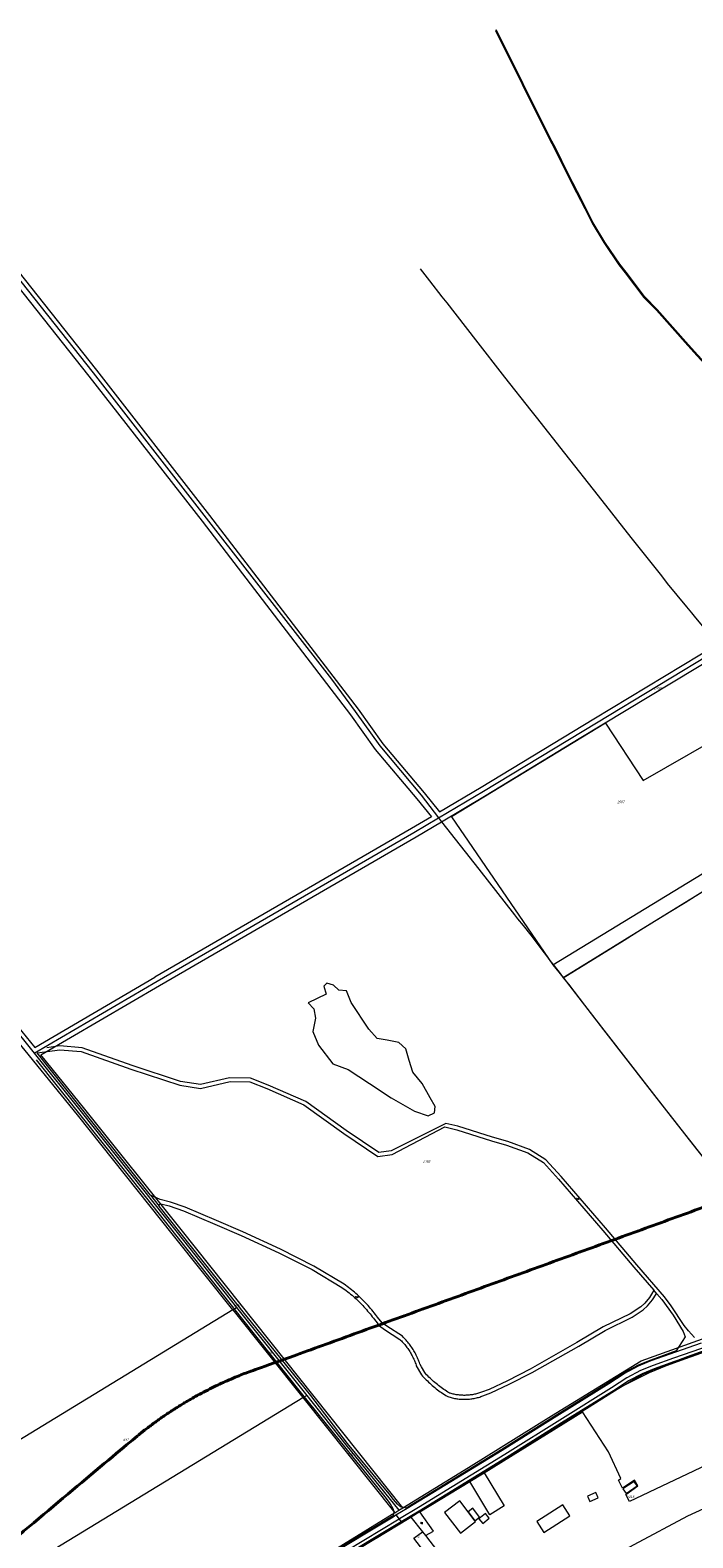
# Model space of a CAD drawing. Header units: metres. Extents: x 172462 to 175458, y 452773 to 455615.
# Tile 33 of 45: x 173232 to 173653, y 454658 to 455615. Entities that reach past the tile are written whole.
import ezdxf
from ezdxf.enums import TextEntityAlignment as Align

# ---------------------------------------------------------------- set-up
doc = ezdxf.new("R2010")
doc.units = ezdxf.units.M
doc.header["$MEASUREMENT"] = 0
for name, color, linetype, lineweight in [('BGT Ondergrond', 7, 'Continuous', 0), ('DKK ondergrond', 7, 'Continuous', 0), ('Meldgebied', 5, 'Continuous', 40)]:
    doc.layers.add(name, color=color, linetype=linetype, lineweight=lineweight)
doc.styles.add('Style-Arial', font='arial.ttf')
doc.styles.add('Style-arial I 0.26180', font='arial.shx', dxfattribs={"oblique": 15})

# ---------------------------------------------------------------- blocks, each defined once
blk = doc.blocks.new('*U16')
at = {"layer": 'BGT Ondergrond', "color": 7, "linetype": 'Continuous', "lineweight": 0}
for centre in [(-0.3, 0.35), (0, 0.25), (-0.1, -0.05), (0.1, -0.45), (0.2, -0.15)]:
    blk.add_circle(centre, 0.0447, dxfattribs=at)
blk = doc.blocks.new('BGT-271C_1')
at = {"layer": 'BGT Ondergrond', "color": 7, "linetype": 'Continuous', "lineweight": 0, "xscale": 0.07267220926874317, "yscale": 0.07267220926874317, "zscale": 0.07267220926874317, "rotation": 243.434948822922}
blk.add_blockref('*U16', (0, 0), dxfattribs=at)
blk = doc.blocks.new('*U10')
at = {"layer": 'BGT Ondergrond', "color": 7, "linetype": 'Continuous', "lineweight": 0}
for p, q in [((0.025, 0.059), (-0.062, 0.016)), ((-0.044, 0.025), (-0.05, 0.038)), ((0.038, 0.034), (-0.05, -0.009)), ((0.05, 0.009), (-0.037, -0.034)), ((-0.019, -0.025), (-0.031, 0)), ((-0.006, 0.013), (-0.019, 0.038)), ((0.006, 0.05), (0, 0.062)), ((0.031, 0), (0.019, 0.025)), ((0.062, -0.016), (-0.025, -0.059)), ((-0.006, -0.05), (0, -0.062)), ((0.019, -0.037), (0.006, -0.012)), ((0.044, -0.025), (0.05, -0.037))]:
    blk.add_line(p, q, dxfattribs=at)
blk = doc.blocks.new('BGT-272B')
at = {"layer": 'BGT Ondergrond', "color": 7, "linetype": 'Continuous', "lineweight": 0, "xscale": 0.7267220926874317, "yscale": 0.7267220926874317, "zscale": 0.7267220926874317, "rotation": 243.434948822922}
blk.add_blockref('*U10', (0, 0), dxfattribs=at)

msp = doc.modelspace()

# ---------------------------------------------------------------- linework, layer by layer
at = {"layer": 'BGT Ondergrond', "color": 7, "linetype": 'Continuous', "lineweight": 0, "flags": 128}
for points in [[(173905.46, 455141.09), (173891.98, 455155.25), (173866.04, 455183.34), (173836.98, 455214.25), (173814.63, 455238.45), (173786.23, 455269.27), (173750.05, 455308.02), (173685.63, 455376.93), (173663.53, 455401.22), (173656.33, 455408.99), (173650.44, 455415.68), (173630.54, 455438.09), (173622.5, 455446.19), (173610.73, 455461.64), (173606.67, 455466.82), (173597.16, 455480.85), (173589.79, 455493.12), (173585.09, 455502.46), (173579.88, 455512.72), (173573.77, 455524.65), (173566.09, 455540.17), (173562.37, 455547.34), (173528.34, 455615.42), (173527.7, 455615.1)], [(173527.7, 455615.1), (173561.76, 455546.97), (173565.48, 455539.85), (173573.16, 455524.34), (173579.28, 455512.41), (173584.48, 455502.15), (173589.2, 455492.79), (173596.57, 455480.5), (173606.13, 455466.41), (173610.19, 455461.23), (173621.98, 455445.75), (173630.04, 455437.63), (173649.93, 455415.23), (173655.82, 455408.54), (173663.04, 455400.76), (173685.13, 455376.48), (173749.56, 455307.56), (173785.73, 455268.81), (173814.13, 455237.99), (173836.48, 455213.79), (173865.54, 455182.88), (173891.48, 455154.79), (173905.02, 455140.57)], [(173597.63, 455175.26), (173499.84, 455115.83), (173564.21, 455021.85)], [(173597.63, 455175.26), (173621.5, 455139.01), (173680.57, 455172.88)], [(173564.21, 455021.85), (173713.15, 455112.7)], [(173570.85, 455013.76), (173592.79, 455027.34), (173636.92, 455054.65), (173669.49, 455074.68), (173715.69, 455102.9)], [(173564.21, 455021.85), (173570.85, 455013.76)], [(173435.31, 455000), (173433.23, 455005.31), (173428.3, 455005.78), (173424.92, 455008.99), (173420.63, 455010.19), (173418.8, 455008.27), (173420.28, 455003.25), (173408.81, 454997.78), (173412.46, 454993.92), (173413.54, 454988.14), (173411.78, 454979.55), (173415.31, 454970.86), (173424.42, 454959.14), (173434.18, 454955.37), (173447.86, 454946.65), (173461.54, 454937.42), (173476.41, 454928.98), (173485.08, 454926.12), (173489.01, 454927.94), (173489.48, 454931.96), (173486.3, 454937.45), (173481.12, 454946.51), (173475.29, 454953.75), (173473.03, 454961.06), (173470.95, 454968.47), (173466.48, 454972.59), (173459.09, 454973.99), (173452.6, 454975.1), (173447.41, 454981.05)], [(173570.85, 455013.76), (173596.41, 454980.71), (173624.24, 454944.72), (173653.07, 454907.9), (173724.49, 454817.58), (173729.91, 454808.77)], [(173447.41, 454981.05), (173436.13, 454997.9), (173435.31, 455000)], [(174040.38, 454996.04), (174038.65, 454993.93), (174033.89, 454988.17), (174013.93, 454969.42), (174000, 454957.94), (173979.68, 454944.91), (173962.3, 454934.2), (173952.68, 454928.25), (173846.02, 454867.86), (173736.64, 454807.75), (173726.29, 454802.67), (173692.54, 454790.11), (173669.56, 454782.05), (173640.73, 454772.17), (173627.86, 454767.5), (173619.93, 454764.27), (173611.15, 454759.56), (173601.47, 454753.27), (173570.23, 454733.88), (173533.69, 454710.96), (173478.83, 454677.29), (173466.85, 454670.08), (173466.63, 454669.94)], [(173236.07, 454961.66), (173306.11, 454873.74), (173366.38, 454797.73), (173404.34, 454750.02), (173457.6, 454683.99), (173460.97, 454679.69), (173462.61, 454676.76), (173463.15, 454674.75), (173462.79, 454671.96)], [(173236.67, 454966.11), (173251.14, 454967.99), (173264.74, 454966.87), (173296.2, 454955.75), (173327.24, 454945.5), (173340.54, 454943.4), (173359.19, 454947.85), (173371.79, 454947.64), (173382.51, 454943.31), (173406.11, 454933.07), (173431.54, 454914.8), (173453.1, 454900.3), (173462.16, 454901.45), (173495.66, 454919), (173503.17, 454917.17), (173525.21, 454910.17), (173534.85, 454907.41), (173548.33, 454902.55), (173558.33, 454896.34), (173567.75, 454885.88), (173595.96, 454853.3), (173615.71, 454829.94), (173628.3, 454815.38)], [(173308.65, 454875.75), (173236.67, 454966.11)], [(173654.08, 454785.2), (173650.43, 454789.41), (173647.52, 454792.98), (173639.24, 454805.34), (173635.05, 454811.11), (173617.48, 454831.45), (173597.72, 454854.81), (173569.49, 454887.42), (173559.83, 454898.13), (173549.34, 454904.65), (173535.56, 454909.62), (173525.88, 454912.39), (173503.79, 454919.4), (173496.21, 454921.25), (173461.45, 454903.78), (173453.69, 454902.79), (173432.93, 454916.75), (173407.3, 454935.16), (173383.45, 454945.52), (173372.27, 454950.03), (173358.92, 454950.25), (173340.45, 454945.85), (173327.81, 454947.84), (173296.96, 454958.03), (173265.25, 454969.23), (173251.09, 454970.4), (173242.82, 454969.23)], [(173308.65, 454875.75), (173314.22, 454868.72)], [(173458.78, 454792.45), (173455.88, 454794.6), (173452.83, 454798.2), (173452.25, 454798.98), (173451.53, 454799.94), (173450.79, 454800.9), (173450.04, 454801.84), (173449.27, 454802.78), (173448.5, 454803.71), (173447.71, 454804.62), (173446.91, 454805.53), (173446.1, 454806.42), (173445.28, 454807.3), (173444.44, 454808.18), (173443.59, 454809.04), (173442.74, 454809.89), (173441.87, 454810.73), (173440.99, 454811.55), (173440.09, 454812.37), (173439.19, 454813.17), (173438.28, 454813.96), (173437.36, 454814.74), (173436.42, 454815.51), (173435.48, 454816.26), (173434.53, 454817), (173433.57, 454817.73), (173432.59, 454818.45), (173431.61, 454819.15), (173412.48, 454830.59), (173391.18, 454841.29), (173367.28, 454852.27), (173350.63, 454859.53), (173330.64, 454867.93), (173321.38, 454871.2), (173314.87, 454872.89), (173308.65, 454875.75)], [(173314.22, 454868.72), (173314.19, 454868.85), (173314.18, 454868.99), (173314.18, 454869.13), (173314.2, 454869.26), (173314.23, 454869.39), (173314.28, 454869.52), (173314.35, 454869.64), (173314.42, 454869.75), (173314.51, 454869.86), (173314.61, 454869.95), (173314.72, 454870.03), (173314.84, 454870.09), (173314.97, 454870.14), (173315.1, 454870.18), (173315.24, 454870.2), (173320.65, 454868.8), (173329.74, 454865.6), (173349.64, 454857.23), (173366.26, 454849.99), (173390.1, 454839.04), (173411.27, 454828.4), (173430.24, 454817.06), (173431.12, 454816.43), (173432.07, 454815.73), (173433.01, 454815.02), (173433.93, 454814.3), (173434.85, 454813.57), (173435.76, 454812.82), (173436.66, 454812.06), (173437.54, 454811.29), (173438.42, 454810.51), (173439.29, 454809.72), (173440.14, 454808.91), (173440.99, 454808.1), (173441.82, 454807.27), (173442.65, 454806.44), (173443.46, 454805.59), (173444.26, 454804.73), (173445.05, 454803.86), (173445.83, 454802.98), (173446.59, 454802.09), (173447.35, 454801.19), (173448.09, 454800.28), (173448.82, 454799.36), (173449.54, 454798.43), (173450.25, 454797.49), (173450.86, 454796.64), (173454.16, 454792.77), (173457.35, 454790.4), (173467.07, 454784.06), (173467.48, 454783.66), (173468.03, 454783.1), (173468.57, 454782.53), (173469.1, 454781.95), (173469.62, 454781.36), (173470.12, 454780.76), (173470.62, 454780.15), (173471.1, 454779.53), (173471.58, 454778.9), (173472.04, 454778.26), (173472.48, 454777.61), (173472.92, 454776.96), (173473.34, 454776.29), (173473.75, 454775.62), (173474.15, 454774.94), (173474.53, 454774.25), (173474.9, 454773.56), (173475.26, 454772.86), (173475.6, 454772.15), (173475.93, 454771.44), (173476.25, 454770.72), (173476.55, 454769.99), (173476.84, 454769.26), (173477.11, 454768.52), (173477.37, 454767.77), (173477.5, 454767.38), (173480.81, 454761.49), (173481.53, 454760.7), (173482.25, 454759.92), (173482.99, 454759.15), (173483.74, 454758.39), (173484.5, 454757.65), (173485.27, 454756.91), (173486.05, 454756.19), (173486.85, 454755.48), (173487.65, 454754.78), (173488.46, 454754.1), (173489.29, 454753.42), (173490.12, 454752.76), (173490.97, 454752.11), (173491.82, 454751.48), (173492.68, 454750.85), (173493.56, 454750.24), (173494.44, 454749.65), (173495.33, 454749.06), (173496.23, 454748.49), (173497.14, 454747.94), (173497.5, 454747.72), (173498.2, 454747.5), (173498.91, 454747.29), (173499.62, 454747.1), (173500.33, 454746.93), (173501.05, 454746.77), (173501.77, 454746.62), (173502.5, 454746.49), (173503.22, 454746.38), (173503.95, 454746.29), (173504.68, 454746.2), (173505.42, 454746.14), (173506.15, 454746.09), (173506.88, 454746.06), (173507.62, 454746.04), (173508.36, 454746.04), (173509.09, 454746.06), (173509.83, 454746.09), (173510.56, 454746.13), (173511.29, 454746.2), (173512.02, 454746.28), (173512.75, 454746.37), (173513.48, 454746.48), (173514.2, 454746.61), (173514.93, 454746.75), (173515.64, 454746.91), (173516.36, 454747.08), (173517.07, 454747.27), (173517.78, 454747.48), (173518.48, 454747.7), (173519.17, 454747.93), (173519.74, 454748.13), (173524.79, 454750.04), (173536.45, 454755.6), (173551, 454763.05), (173580.65, 454779.83), (173597.35, 454789.74), (173614.63, 454798.22), (173621.54, 454802.74), (173624.41, 454805.35), (173627.57, 454809.27), (173629.86, 454812.75), (173630.32, 454813.04)], [(173471.12, 454676.98), (173467.45, 454677.84), (173465.63, 454679.49), (173462.99, 454682.42), (173460.17, 454685.91), (173433.76, 454717.96), (173410.46, 454748.36), (173369.22, 454799.37), (173314.22, 454868.72)], [(173628.3, 454815.38), (173626.93, 454812.84), (173625.55, 454810.75), (173622.59, 454807.07), (173620.01, 454804.72), (173613.39, 454800.4), (173596.16, 454791.94), (173579.4, 454781.99), (173549.81, 454765.25), (173535.35, 454757.84), (173523.8, 454752.34), (173518.88, 454750.48), (173518.35, 454750.29), (173517.7, 454750.07), (173517.05, 454749.87), (173516.4, 454749.68), (173515.74, 454749.51), (173515.08, 454749.35), (173514.42, 454749.2), (173513.75, 454749.07), (173513.08, 454748.95), (173512.4, 454748.85), (173511.73, 454748.76), (173511.05, 454748.69), (173510.37, 454748.63), (173509.69, 454748.58), (173509.01, 454748.55), (173508.33, 454748.54), (173507.65, 454748.54), (173506.97, 454748.56), (173506.29, 454748.59), (173505.61, 454748.63), (173504.93, 454748.69), (173504.25, 454748.77), (173503.58, 454748.86), (173502.91, 454748.96), (173502.23, 454749.08), (173501.57, 454749.21), (173500.9, 454749.36), (173500.24, 454749.52), (173499.58, 454749.7), (173498.93, 454749.89), (173498.53, 454750.01), (173498.43, 454750.08), (173497.55, 454750.61), (173496.68, 454751.16), (173495.83, 454751.73), (173494.97, 454752.3), (173494.13, 454752.89), (173493.3, 454753.49), (173492.48, 454754.11), (173491.66, 454754.73), (173490.86, 454755.37), (173490.06, 454756.02), (173489.28, 454756.68), (173488.5, 454757.36), (173487.74, 454758.04), (173486.98, 454758.74), (173486.24, 454759.45), (173485.5, 454760.17), (173484.78, 454760.9), (173484.07, 454761.64), (173483.37, 454762.39), (173482.85, 454762.96), (173480.83, 454766.56), (173479.87, 454768.17), (173479.74, 454768.58), (173479.46, 454769.37), (173479.17, 454770.15), (173478.87, 454770.93), (173478.55, 454771.7), (173478.21, 454772.46), (173477.86, 454773.22), (173477.5, 454773.97), (173477.12, 454774.72), (173476.72, 454775.45), (173476.32, 454776.18), (173475.9, 454776.9), (173475.46, 454777.61), (173475.01, 454778.32), (173474.55, 454779.01), (173474.08, 454779.7), (173473.59, 454780.38), (173473.09, 454781.04), (173472.58, 454781.7), (173472.05, 454782.35), (173471.51, 454782.99), (173470.96, 454783.62), (173470.4, 454784.23), (173469.83, 454784.84), (173469.24, 454785.43), (173468.64, 454786.02), (173458.78, 454792.45)], [(173630.32, 454813.04), (173628.3, 454815.38)], [(173630.32, 454813.04), (173633.4, 454809.47), (173640.68, 454799.49), (173646.87, 454789.06), (173648.14, 454785.76), (173642.61, 454776.73)], [(173730.33, 454802.5), (173727.07, 454800.84), (173693.59, 454788.18), (173693.27, 454788.06), (173670.27, 454780), (173641.45, 454770.12), (173628.64, 454765.47), (173620.85, 454762.3), (173612.25, 454757.69), (173602.63, 454751.44), (173571.37, 454732.04), (173534.84, 454709.11), (173479.28, 454675.03)], [(173583.09, 454738), (173582.78, 454738.49), (173587.31, 454741.32), (173607.42, 454753.89), (173625.67, 454763.02), (173636.39, 454767.39), (173648.69, 454771.88), (173693.42, 454787.8)], [(173642.29, 454776.2), (173658.6, 454781.79)], [(173642.61, 454776.73), (173626.53, 454770.96), (173618.35, 454767.62), (173609.26, 454762.75), (173599.48, 454756.4), (173568.26, 454737.02), (173531.74, 454714.11), (173476.9, 454680.46), (173471.12, 454676.98)], [(173471.68, 454676.85), (173531.95, 454713.77), (173568.48, 454736.68), (173599.7, 454756.06), (173609.46, 454762.4), (173618.52, 454767.26), (173626.67, 454770.59), (173642.29, 454776.2)], [(173642.29, 454776.2), (173642.61, 454776.73)], [(173520.51, 454699.42), (173583.09, 454738)], [(173723.11, 454733.35), (173612.79, 454681.06), (173610.49, 454685.62), (173618.27, 454690.98), (173616.07, 454694.58), (173608.51, 454689.56), (173605.88, 454694.77), (173607.42, 454695.82), (173599.48, 454712.62), (173583.09, 454738)], [(173649.82, 454671.97), (173735.54, 454711.13), (173723.11, 454733.35)], [(173479.68, 454674.47), (173511.39, 454693.93)], [(173615.9, 454693.89), (173608.74, 454689.13), (173610.68, 454686.22), (173617.83, 454690.98), (173615.9, 454693.89)], [(173587.78, 454681.05), (173592.96, 454683.4), (173591.43, 454686.76), (173586.25, 454684.42), (173587.78, 454681.05)], [(173464.6, 454672.58), (173471.68, 454676.85)], [(173471.12, 454676.98), (173471.68, 454676.85)], [(173479.28, 454675.03), (173473.68, 454671.66)], [(173479.28, 454675.03), (173479.68, 454674.47)], [(173483.23, 454659.53), (173488.42, 454662.34), (173479.68, 454674.47)], [(173517.67, 454671.18), (173513.35, 454676.79), (173510.43, 454674.54)], [(173510.43, 454674.54), (173510.43, 454674.54), (173514.75, 454668.93), (173514.75, 454668.93)], [(173570.48, 454678.96), (173553.97, 454668.48), (173558.39, 454661.52), (173574.9, 454672), (173570.48, 454678.96)], [(173462.79, 454671.96), (173419.7, 454646.01), (173383.37, 454621.86), (173332.01, 454588.76), (173275.53, 454549.1), (173234.37, 454524.66), (173194.58, 454504.86), (173163.47, 454489.7), (173154.18, 454485.52), (173129.6, 454474.06), (173127.35, 454472.77)], [(173127.86, 454472.6), (173129.78, 454473.71), (173154.35, 454485.16), (173163.64, 454489.34), (173194.75, 454504.5), (173234.56, 454524.3), (173275.75, 454548.76), (173332.24, 454588.43), (173383.59, 454621.53), (173419.92, 454645.67), (173462.73, 454671.45)], [(173467.96, 454668.21), (173422.85, 454641.04), (173386.62, 454616.94)], [(173466.63, 454669.94), (173421.69, 454642.88)], [(173437.11, 454648.97), (173439.23, 454650.33), (173439.33, 454650.18), (173473.98, 454671.28)], [(173462.73, 454671.45), (173464.6, 454672.58)], [(173462.73, 454671.45), (173462.79, 454671.96)], [(173464.6, 454672.58), (173466.63, 454669.94)], [(173466.63, 454669.94), (173467.96, 454668.21)], [(173473.68, 454671.66), (173467.96, 454668.21)], [(173473.98, 454671.28), (173473.68, 454671.66)], [(173473.98, 454671.28), (173481.35, 454661.97)], [(173514.75, 454668.93), (173517.67, 454671.18)], [(173570.19, 454603.41), (173557.33, 454620), (173581.82, 454635.72), (173649.82, 454671.97)]]:
    msp.add_lwpolyline(points, dxfattribs=at)
at = {"layer": 'BGT Ondergrond', "color": 7, "linetype": 'Continuous', "lineweight": 13, "flags": 128}
for points in [[(173511.39, 454693.93), (173520.51, 454699.42)], [(173520.51, 454699.42), (173533.22, 454678.32), (173524.19, 454672.65), (173511.39, 454693.93)], [(173510.43, 454674.54), (173505.04, 454681.54), (173495.45, 454674.15)], [(173495.45, 454674.15), (173505.58, 454661)], [(173514.75, 454668.93), (173510.43, 454674.54)], [(173505.58, 454661), (173515.17, 454668.39), (173514.75, 454668.93)], [(173519.81, 454667.23), (173523.81, 454670.45), (173521.44, 454673.47), (173517.14, 454670.1), (173519.81, 454667.23)], [(173483.23, 454659.53), (173490.85, 454649.65), (173490.77, 454649.59), (173491.75, 454648.32), (173489.09, 454646.28), (173488.12, 454647.55), (173483.59, 454644.06), (173480.4, 454648.2), (173482.28, 454649.66), (173475.98, 454657.83), (173481.35, 454661.97)], [(173481.35, 454661.97), (173483.23, 454659.53)]]:
    msp.add_lwpolyline(points, dxfattribs=at)
at = {"layer": 'DKK ondergrond', "color": 6, "linetype": 'Continuous', "lineweight": 0, "flags": 128}
for points in [[(173111.78, 455595.16), (173182.4, 455505.65), (173269.64, 455395.75), (173341.49, 455303.58), (173435.78, 455180.7), (173451.47, 455158.65), (173477.89, 455127.21), (173487.04, 455115.96), (173474.35, 455108.45), (173311.42, 455014.02)], [(173115.73, 455595.36), (173185.02, 455507.72), (173272.23, 455397.77), (173344.11, 455305.6), (173423.64, 455203.23), (173438.57, 455182.69), (173454.43, 455160.98), (173480.61, 455129.58), (173491.56, 455115.15)], [(173119.15, 455595.5), (173187.11, 455509.37), (173274.37, 455399.44), (173346.23, 455307.25), (173440.66, 455184.17), (173456.28, 455162.23), (173482.49, 455131.05), (173492.25, 455119.05), (173518.71, 455134.73), (173590.29, 455178.21), (173668.72, 455225.48)], [(173479.98, 455463.79), (173485.77, 455456.27), (173493.77, 455446.08), (173496.78, 455442.18), (173515.09, 455418.72), (173533.52, 455394.99), (173550.13, 455373.85), (173553.51, 455369.62), (173571.51, 455346.83), (173592.9, 455319.7), (173601.44, 455308.98), (173609.16, 455299.16), (173614.62, 455292.24), (173633.13, 455268.84), (173636.84, 455264.11), (173649.11, 455249.25), (173652.24, 455245.43), (173654.85, 455242.3), (173663.48, 455231.82), (173668.72, 455225.48)], [(173493.43, 455112.78), (173521.77, 455129.57), (173581.01, 455165.61), (173699.33, 455236.91)], [(173491.56, 455115.15), (173520.24, 455132.15), (173591.85, 455175.64), (173670.34, 455222.94)], [(173234.92, 454965.71), (173312.94, 455011.43), (173475.86, 455105.85), (173491.56, 455115.15)], [(173491.56, 455115.15), (173493.43, 455112.78)], [(173468.95, 454677.17), (173328.08, 454853.77), (173266.99, 454930.33), (173239.08, 454964.67), (173314.44, 455008.84), (173477.36, 455103.26), (173493.43, 455112.78)], [(173493.43, 455112.78), (173517.18, 455082.6), (173539.92, 455053.56), (173541.85, 455051.2), (173545.26, 455046.89), (173550.14, 455040.67), (173558.63, 455029.58), (173561.3, 455026.21), (173562.39, 455024.58), (173565.06, 455021.22), (173568.87, 455016.34), (173570.83, 455013.71)], [(173570.83, 455013.71), (173609.41, 455037.65), (173620.48, 455044.45), (173639.03, 455055.94), (173648.13, 455061.53), (173660.37, 455069.03), (173682.64, 455082.74), (173695.36, 455090.51), (173709.22, 455098.9), (173711.32, 455100.18), (173712.72, 455101.04), (173714.33, 455102.02), (173714.93, 455102.39)], [(173167.27, 455054.74), (173221.43, 454986.39), (173235.25, 454969.38), (173311.42, 455014.02)], [(173570.83, 455013.71), (173574.04, 455009.71), (173584.39, 454996.28), (173596.55, 454980.49), (173614.99, 454956.67), (173628.81, 454938.92), (173645.54, 454917.51), (173680.93, 454872.61), (173709.49, 454836.47), (173729.92, 454810.75)], [(173219.37, 454985.16), (173234.92, 454965.71)], [(173360.97, 454802.92), (173323.39, 454850.03), (173262.3, 454926.59), (173218.96, 454979.92), (173123.95, 454854.69), (173086.2, 454806.24), (173037.59, 454782.01), (172965.96, 454746.12), (172916.74, 454721.95), (172940.4, 454692.22), (172982.07, 454641.05), (173052.08, 454554.4), (173082.03, 454517.6), (173121.9, 454469.05)], [(173234.92, 454965.71), (173264.65, 454928.46), (173325.73, 454851.9), (173363.25, 454804.31)], [(173468.95, 454677.17), (173510.65, 454702.63), (173563.34, 454735.5), (173620.24, 454770.45), (173664.6, 454786.28), (173729.92, 454810.75)], [(173360.97, 454802.92), (173195.99, 454702.39), (173225.83, 454637.74), (173405.52, 454747.07)], [(173360.97, 454802.92), (173363.25, 454804.31)], [(173360.97, 454802.92), (173405.52, 454747.07)], [(173363.25, 454804.31), (173407.95, 454748.52)], [(173451.91, 454657.86), (173471.84, 454670.01), (173490.38, 454681.45), (173507.18, 454691.85), (173532.64, 454707.54), (173551.5, 454719.33), (173563.82, 454727.05), (173572.82, 454732.61), (173580.86, 454737.7), (173590.32, 454743.5), (173595.01, 454746.46), (173605.06, 454752.52), (173613.94, 454757.68), (173621.65, 454761.95), (173629.12, 454765.4), (173649.66, 454773.3), (173660.88, 454777.22), (173673.37, 454781.37), (173693.74, 454787.91)], [(173405.52, 454747.07), (173407.95, 454748.52)], [(173405.52, 454747.07), (173463.79, 454674.01)], [(173407.95, 454748.52), (173432.69, 454717.09), (173466.37, 454675.59)], [(173121.9, 454469.05), (173136.83, 454478.02), (173194.03, 454505.06), (173258.11, 454536.6), (173383.8, 454624.28), (173397.71, 454633.27), (173462.22, 454673.06), (173463.79, 454674.01)], [(173463.79, 454674.01), (173466.37, 454675.59)], [(173466.37, 454675.59), (173468.95, 454677.17)]]:
    msp.add_lwpolyline(points, dxfattribs=at)
at = {"layer": 'Meldgebied'}
msp.add_rational_spline([(173886.48, 454940.1), (173810.66, 454919.59), (173735.88, 454895.58), (173559.06, 454831.42), (173382.23, 454767.25), (173335.51, 454752.28), (173297.91, 454720.75), (173118.26, 454570.12), (172938.61, 454419.49), (172892.93, 454381.19), (172869.45, 454326.4), (172868.91, 454325.14), (172868.37, 454323.89), (172831.65, 454238.2), (172859.99, 454149.4), (172864.32, 454135.82), (172868.66, 454122.25), (172882.72, 454078.19), (172911.6, 454042.08), (172988.36, 453946.14), (173065.12, 453850.19), (173127.84, 453771.79), (173227.37, 453758.55), (173396.88, 453662.15), (173566.39, 453565.75), (173645.01, 453555.29), (173715.29, 453592.07), (174010.54, 453746.62), (174305.79, 453901.16), (174311.32, 453912.56), (174316.86, 453923.96), (174363.66, 454020.32), (174326.18, 454120.66), (174295.84, 454201.89), (174265.51, 454283.12), (174258.12, 454302.89), (174254.16, 454323.62), (174225.24, 454474.75), (174196.33, 454625.88), (174183.22, 454694.4), (174207.49, 454759.81), (174234.51, 454832.64), (174261.53, 454905.48), (174241.08, 454927.44), (174220.63, 454949.4), (174119.41, 455040.82), (173987.76, 455005.2), (173937.12, 454972.65), (173886.48, 454940.1)], [1, 0.99973656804, 1, 1, 1, 0.981280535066, 1, 1, 1, 0.972729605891, 1, 1, 1, 0.936980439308, 1, 1, 1, 0.983319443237, 1, 1, 1, 0.92795740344, 1, 1, 1, 0.953173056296, 1, 1, 1, 1, 1, 0.919180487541, 1, 1, 1, 0.996456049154, 1, 1, 1, 0.963201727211, 1, 1, 1, 1, 1, 0.877857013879, 1, 1, 1], degree=2, knots=[0, 0, 0, 0.045455, 0.045455, 0.090909, 0.090909, 0.136364, 0.136364, 0.181818, 0.181818, 0.227273, 0.227273, 0.272727, 0.272727, 0.318182, 0.318182, 0.363636, 0.363636, 0.409091, 0.409091, 0.454545, 0.454545, 0.5, 0.5, 0.545455, 0.545455, 0.590909, 0.590909, 0.613636, 0.613636, 0.636364, 0.636364, 0.681818, 0.681818, 0.727273, 0.727273, 0.772727, 0.772727, 0.818182, 0.818182, 0.863636, 0.863636, 0.886364, 0.886364, 0.909091, 0.909091, 0.954545, 0.954545, 1, 1, 1], dxfattribs=at)

# ---------------------------------------------------------------- block references
at = {"layer": 'BGT Ondergrond', "color": 7, "linetype": 'Continuous', "lineweight": 0}
for name, p, xscale, yscale, zscale in [('BGT-271C_1', (173580.18, 454873.3), 30, 30, 30), ('BGT-271C_1', (173439.84, 454810.9), 30, 30, 30), ('BGT-272B', (173481.05, 454667.46), 15, 15, 15)]:
    msp.add_blockref(name, p, dxfattribs=dict(at, xscale=xscale, yscale=yscale, zscale=zscale))

# ---------------------------------------------------------------- texts
at = {"layer": 'BGT Ondergrond', "color": 7, "linetype": 'Continuous', "lineweight": 0, "style": 'Style-Arial'}
msp.add_text('2  ', height=1.5, dxfattribs=at).set_placement((173479.52, 454659), align=Align.MIDDLE_CENTER)
at = {"layer": 'DKK ondergrond', "color": 6, "linetype": 'Continuous', "lineweight": 0, "style": 'Style-arial I 0.26180', "oblique": 15}
for s, p in [('1459', (173630.66, 455197.62)), ('2507', (173607.39, 455125.31)), ('1458', (173483.93, 454897.07)), ('1457', (173363.6, 454805.83)), ('646', (173384.09, 454775.65)), ('647', (173293.12, 454720.33)), ('645', (173435.59, 454711)), ('1218', (173613.5, 454684.17))]:
    msp.add_text(s, height=1.5, dxfattribs=at).set_placement(p, align=Align.MIDDLE_CENTER)

doc.saveas('drawing.dxf')
